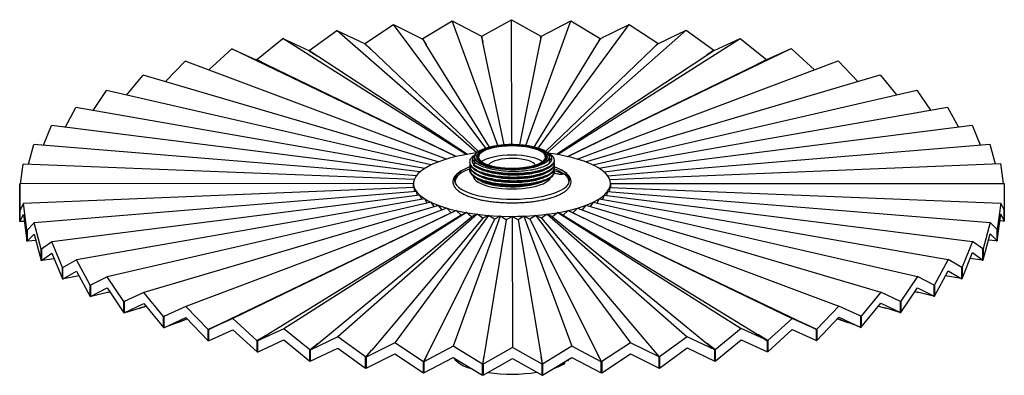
# Paper-space layout '_Dimétrica' of a CAD drawing. Header units: millimetres. Extents: x -250 to 250, y -92 to 89.
import ezdxf

# ---------------------------------------------------------------- set-up
doc = ezdxf.new("R2010")
doc.units = ezdxf.units.MM

psp = doc.layouts.new('_Dimétrica')

# ---------------------------------------------------------------- linework, layer by layer
at = {"color": 7, "linetype": 'Continuous', "lineweight": 25}
for p, q in [((-74.66, 76.92), (-60.1, 86.55)), ((-13.37, 23.65), (-60.1, 86.55)), ((-60.1, 86.55), (-45.54, 79.32)), ((-45.3, 79.34), (-30.41, 88.37)), ((-7.12, 25.02), (-30.41, 88.37)), ((-30.41, 88.37), (-15.52, 80.55)), ((-15.28, 80.56), (-0.28, 88.99)), ((-0.07, 25.48), (-0.28, 88.99)), ((-0.28, 88.99), (14.72, 80.57)), ((6.99, 25.04), (29.86, 88.39)), ((13.27, 23.69), (59.56, 86.59)), ((14.96, 80.56), (29.86, 88.39)), ((29.86, 88.39), (44.75, 79.37)), ((44.99, 79.36), (59.56, 86.59)), ((59.56, 86.59), (74.12, 76.97)), ((-102.93, 73.34), (-88.91, 83.54)), ((-17.87, 21.31), (-88.91, 83.54)), ((-88.91, 83.54), (-74.89, 76.89)), ((-15.47, 80.4), (-15.52, 80.55)), ((-15.47, 80.4), (-14.79, 77.53)), ((-15.28, 80.41), (-15.28, 80.56)), ((-15.28, 79.6), (-15.28, 80.56)), ((-15.27, 80.41), (-15.28, 80.41)), ((-15.28, 80.41), (-15.28, 79.6)), ((-14.78, 77.44), (-15.27, 80.41)), ((-15.27, 79.57), (-15.27, 80.41)), ((14.24, 77.45), (14.91, 80.42)), ((14.72, 80.42), (14.26, 77.55)), ((14.72, 80.42), (14.72, 80.57)), ((14.72, 79.56), (14.72, 80.42)), ((14.91, 80.41), (14.96, 80.56)), ((14.91, 80.42), (14.91, 80.41)), ((14.91, 80.41), (14.91, 80.39)), ((17.81, 21.36), (88.39, 83.61)), ((74.36, 76.95), (88.39, 83.61)), ((88.39, 83.61), (102.42, 73.41)), ((-129.7, 68.65), (-116.43, 79.4)), ((-23.29, 20.41), (-116.43, 79.4)), ((-116.43, 79.4), (-103.16, 73.3)), ((-74.73, 76.75), (-74.89, 76.89)), ((-74.73, 76.75), (-71.82, 74.02)), ((-74.55, 76.77), (-74.66, 76.92)), ((-74.66, 76.68), (-74.66, 76.92)), ((-71.74, 73.94), (-74.55, 76.78)), ((-74.55, 76.78), (-74.55, 76.77)), ((-74.55, 76.58), (-74.55, 76.78)), ((-74.55, 76.77), (-74.55, 76.58)), ((-45.43, 79.18), (-45.54, 79.32)), ((-45.43, 79.18), (-43.62, 76.35)), ((-45.25, 79.19), (-45.3, 79.34)), ((-45.3, 78.97), (-45.3, 79.34)), ((-45.24, 79.19), (-45.25, 79.19)), ((-45.25, 79.19), (-45.25, 78.88)), ((-43.57, 76.27), (-45.24, 79.19)), ((-45.24, 78.87), (-45.24, 79.19)), ((-43.62, 76.35), (-43.57, 76.27)), ((-11.45, 24.21), (-43.57, 76.27)), ((-14.79, 77.53), (-14.78, 77.44)), ((-4.05, 25.34), (-14.78, 77.44)), ((3.91, 25.35), (14.24, 77.45)), ((11.32, 24.24), (43.04, 76.3)), ((23.19, 20.42), (115.93, 79.49)), ((43.04, 76.3), (44.89, 79.21)), ((44.69, 79.22), (43.11, 76.41)), ((44.69, 79.22), (44.75, 79.37)), ((44.69, 78.91), (44.69, 79.22)), ((44.75, 79.37), (44.75, 78.99)), ((44.88, 79.21), (44.99, 79.36)), ((44.89, 79.21), (44.88, 79.21)), ((44.88, 79.21), (44.88, 79.2)), ((71.22, 73.99), (74.2, 76.81)), ((74.02, 76.83), (71.35, 74.12)), ((74.02, 76.83), (74.12, 76.97)), ((74.02, 76.63), (74.02, 76.83)), ((74.12, 76.97), (74.12, 76.74)), ((74.2, 76.81), (74.36, 76.95)), ((74.2, 76.81), (74.2, 76.81)), ((74.2, 76.81), (74.2, 76.81)), ((102.64, 73.38), (115.93, 79.49)), ((115.93, 79.49), (129.22, 68.74)), ((-153.98, 63.46), (-142.25, 74.19)), ((-28.45, 19.36), (-142.25, 74.19)), ((-142.25, 74.19), (-129.91, 68.6)), ((-102.95, 73.17), (-103.16, 73.3)), ((-102.95, 73.17), (-98.97, 70.58)), ((-102.77, 73.2), (-102.93, 73.34)), ((-102.93, 73.16), (-102.93, 73.34)), ((-98.85, 70.5), (-102.77, 73.2)), ((-102.77, 73.2), (-102.77, 73.2)), ((-102.77, 73.05), (-102.77, 73.2)), ((-102.77, 73.2), (-102.77, 73.06)), ((-98.97, 70.58), (-98.85, 70.5)), ((-22.65, 20.52), (-98.85, 70.5)), ((-71.82, 74.02), (-71.74, 73.94)), ((-17.09, 21.92), (-71.74, 73.94)), ((17.01, 21.98), (71.22, 73.99)), ((22.54, 20.53), (98.36, 70.58)), ((28.36, 19.38), (141.78, 74.29)), ((98.36, 70.58), (102.44, 73.25)), ((102.26, 73.27), (98.57, 70.71)), ((102.26, 73.27), (102.42, 73.41)), ((102.26, 73.13), (102.26, 73.27)), ((102.42, 73.41), (102.42, 73.24)), ((102.43, 73.25), (102.64, 73.38)), ((102.44, 73.25), (102.43, 73.25)), ((102.43, 73.25), (102.43, 73.25)), ((129.43, 68.7), (141.78, 74.29)), ((141.78, 74.29), (153.55, 63.56)), ((-175.98, 57.51), (-165.99, 67.97)), ((-33.2, 18.12), (-165.99, 67.97)), ((-129.66, 68.48), (-129.91, 68.6)), ((-129.49, 68.51), (-129.7, 68.65)), ((-129.7, 68.5), (-129.7, 68.65)), ((-129.66, 68.48), (-124.67, 66.07)), ((-124.53, 66), (-129.49, 68.52)), ((-129.49, 68.52), (-129.49, 68.51)), ((-129.49, 68.4), (-129.49, 68.52)), ((-129.49, 68.51), (-129.49, 68.4)), ((-124.67, 66.07), (-124.53, 66)), ((-28.34, 19.39), (-124.53, 66)), ((28.24, 19.41), (124.06, 66.09)), ((33.11, 18.14), (165.57, 68.09)), ((124.06, 66.09), (129.18, 68.58)), ((129.01, 68.61), (124.35, 66.23)), ((129.01, 68.61), (129.22, 68.74)), ((129.01, 68.5), (129.01, 68.61)), ((129.18, 68.58), (129.43, 68.7)), ((129.18, 68.58), (129.18, 68.58)), ((129.18, 68.58), (129.18, 68.58)), ((129.22, 68.74), (129.22, 68.6)), ((165.57, 68.09), (175.59, 57.63)), ((-195.7, 50.58), (-187.31, 60.85)), ((-37.46, 16.69), (-187.31, 60.85)), ((37.39, 16.72), (186.94, 60.99)), ((186.94, 60.99), (195.35, 50.71)), ((-212.78, 42.78), (-205.91, 52.92)), ((-41.18, 15.11), (-205.91, 52.92)), ((41.12, 15.14), (205.59, 53.07)), ((205.59, 53.07), (212.49, 42.93)), ((-226.93, 34.25), (-221.49, 44.3)), ((-44.3, 13.39), (-221.49, 44.3)), ((44.25, 13.42), (221.23, 44.47)), ((221.23, 44.47), (226.7, 34.41)), ((-237.91, 25.11), (-233.85, 35.12)), ((-46.77, 11.55), (-233.85, 35.12)), ((46.73, 11.58), (233.65, 35.29)), ((233.65, 35.29), (237.73, 25.28)), ((-245.5, 15.5), (-242.8, 25.51)), ((-48.56, 9.63), (-242.8, 25.51)), ((48.53, 9.66), (242.67, 25.69)), ((242.67, 25.69), (245.39, 15.68)), ((-249.55, 5.56), (-248.21, 15.61)), ((-49.64, 7.65), (-248.21, 15.61)), ((-18.39, 16.24), (-19.51, 15.39)), ((-19, 19.15), (-19, 15.78)), ((-17.5, 19.15), (-17.5, 17.75)), ((17.5, 17.75), (17.5, 19.15)), ((19, 16.13), (19, 19.15)), ((19.36, 16.49), (19, 16.77)), ((19.29, 16.42), (19, 16.64)), ((49.63, 7.68), (248.14, 15.79)), ((248.14, 15.79), (249.51, 5.75)), ((-250, 5.56), (-250.02, 2.14)), ((-50, 5.64), (-250, 5.56)), ((-249.98, -7.86), (-250, 5.56)), ((-50, 5.66), (-50, 5.64)), ((-50, 3.61), (-50, 5.64)), ((50, 5.68), (250, 5.75)), ((50, 3.65), (50, 5.66)), ((50, 5.65), (50, 3.65)), ((250, 5.75), (250.02, -7.68)), ((-250.02, 2.14), (-250.02, -3.58)), ((-49.63, 3.63), (-248.14, -4.48)), ((-48.53, 1.65), (-242.67, -14.38)), ((-49.35, 1.58), (-49.63, 3.63)), ((-47.97, -0.43), (-48.53, 1.65)), ((48.56, 1.69), (48, -0.39)), ((48.56, 1.69), (242.8, -14.2)), ((49.64, 3.67), (49.37, 1.62)), ((49.64, 3.67), (248.21, -4.29)), ((-250.02, -3.58), (-250, -0.09)), ((-250, -3.58), (-250.02, -3.58)), ((-250, -0.09), (-249.98, -13.58)), ((-248.14, -4.48), (-249.97, -7.95)), ((-246.32, -17.87), (-248.14, -4.48)), ((-46.73, -0.27), (-233.65, -23.98)), ((-44.25, -2.11), (-221.23, -33.15)), ((-41.12, -3.83), (-205.59, -41.76)), ((-45.87, -2.39), (-46.73, -0.27)), ((-43.07, -4.28), (-44.25, -2.11)), ((-39.6, -6.06), (-41.12, -3.83)), ((41.18, -3.8), (39.67, -6.03)), ((41.18, -3.8), (205.91, -41.6)), ((44.3, -2.07), (43.13, -4.24)), ((44.3, -2.07), (221.49, -32.99)), ((46.77, -0.24), (45.91, -2.35)), ((46.77, -0.24), (233.85, -23.81)), ((248.21, -4.29), (246.42, -17.69)), ((250, -7.76), (248.21, -4.29)), ((-249.93, -7.86), (-249.98, -7.86)), ((-249.98, -13.58), (-249.98, -7.86)), ((-249.97, -7.95), (-249.97, -13.66)), ((-37.39, -5.41), (-186.94, -49.67)), ((-33.11, -6.83), (-165.57, -56.78)), ((-30.85, -9.2), (-147.96, -65.59)), ((-28.36, -8.07), (-141.78, -62.98)), ((-23.19, -9.11), (-115.93, -68.17)), ((-17.68, -9.93), (-88.39, -72.29)), ((-35.49, -7.73), (-37.39, -5.41)), ((-30.85, -9.2), (-33.11, -6.83)), ((-28.36, -8.07), (-30.85, -9.2)), ((-25.87, -10.34), (-28.36, -8.07)), ((-23.19, -9.11), (-25.87, -10.34)), ((-20.51, -11.28), (-23.19, -9.11)), ((-17.68, -9.93), (-20.51, -11.28)), ((-14.85, -11.99), (-17.68, -9.93)), ((17.78, -9.92), (14.96, -11.98)), ((17.78, -9.92), (88.91, -72.23)), ((20.61, -11.26), (17.78, -9.92)), ((23.29, -9.09), (20.61, -11.26)), ((23.29, -9.09), (116.43, -68.09)), ((25.96, -10.32), (23.29, -9.09)), ((28.45, -8.05), (25.96, -10.32)), ((28.45, -8.05), (142.25, -62.87)), ((30.94, -9.17), (28.45, -8.05)), ((33.2, -6.81), (30.94, -9.17)), ((30.94, -9.17), (148.39, -65.48)), ((33.2, -6.81), (165.99, -56.66)), ((37.46, -5.38), (35.57, -7.7)), ((37.46, -5.38), (187.31, -49.53)), ((246.42, -23.4), (248.21, -9.95)), ((248.21, -9.95), (250, -13.47)), ((249.96, -7.68), (250.02, -7.68)), ((250, -13.47), (250, -7.76)), ((250.02, -7.68), (250.02, -13.39)), ((-249.97, -13.58), (-249.98, -13.58)), ((-249.97, -13.66), (-248.14, -10.14)), ((-249.52, -13.64), (-249.97, -13.66)), ((-247.68, -13.55), (-249.52, -13.64)), ((-248.14, -10.14), (-246.32, -23.59)), ((-242.67, -14.38), (-246.27, -17.95)), ((-239.06, -27.66), (-242.67, -14.38)), ((-25.87, -10.34), (-124.06, -71.08)), ((-98.36, -75.56), (-20.51, -11.28)), ((-14.85, -11.99), (-71.22, -78.98)), ((-11.91, -10.53), (-59.56, -75.28)), ((-8.97, -12.47), (-43.04, -81.28)), ((-5.97, -10.89), (-29.86, -77.08)), ((-11.91, -10.53), (-14.85, -11.99)), ((-2.97, -12.71), (-14.24, -82.44)), ((-8.97, -12.47), (-11.91, -10.53)), ((-5.97, -10.89), (-8.97, -12.47)), ((-2.97, -12.71), (-5.97, -10.89)), ((0.06, -11.01), (-2.97, -12.71)), ((0.06, -11.01), (0.28, -77.68)), ((3.08, -12.71), (0.06, -11.01)), ((6.08, -10.89), (3.08, -12.71)), ((3.08, -12.71), (14.78, -82.43)), ((6.08, -10.89), (30.41, -77.06)), ((9.08, -12.46), (6.08, -10.89)), ((12.02, -10.52), (9.08, -12.46)), ((9.08, -12.46), (43.57, -81.25)), ((12.02, -10.52), (60.1, -75.23)), ((14.96, -11.98), (12.02, -10.52)), ((14.96, -11.98), (71.74, -78.93)), ((20.61, -11.26), (98.85, -75.49)), ((25.96, -10.32), (124.53, -70.98)), ((242.8, -14.2), (239.23, -27.48)), ((246.38, -17.77), (242.8, -14.2)), ((249.55, -13.45), (247.76, -13.36)), ((249.56, -13.45), (249.55, -13.45)), ((249.56, -13.45), (250, -13.47)), ((250, -13.39), (250.02, -13.39)), ((-246.19, -17.87), (-246.32, -17.87)), ((-246.32, -23.59), (-246.32, -17.87)), ((-246.27, -17.95), (-246.27, -23.67)), ((239.23, -33.19), (242.8, -19.85)), ((242.8, -19.85), (246.38, -23.48)), ((246.29, -17.68), (246.42, -17.69)), ((246.38, -23.48), (246.38, -17.77)), ((246.42, -17.69), (246.42, -23.4)), ((-246.27, -23.58), (-246.32, -23.59)), ((-246.27, -23.67), (-242.67, -20.03)), ((-245.84, -23.63), (-246.27, -23.67)), ((-241.8, -23.25), (-245.84, -23.63)), ((-242.67, -20.03), (-239.06, -33.37)), ((-233.65, -23.98), (-238.99, -27.74)), ((-228.32, -37.08), (-233.65, -23.98)), ((233.85, -23.81), (228.55, -36.91)), ((239.16, -27.56), (233.85, -23.81)), ((245.94, -23.44), (241.94, -23.07)), ((245.94, -23.45), (245.94, -23.44)), ((245.94, -23.45), (246.38, -23.48)), ((246.38, -23.4), (246.42, -23.4)), ((-238.85, -27.64), (-239.06, -27.66)), ((-239.06, -33.37), (-239.06, -27.66)), ((-238.99, -27.74), (-238.99, -33.45)), ((-238.99, -33.45), (-233.65, -29.64)), ((-233.65, -29.64), (-228.32, -42.8)), ((228.55, -42.63), (233.85, -29.46)), ((233.85, -29.46), (239.16, -33.27)), ((239.02, -27.46), (239.23, -27.48)), ((239.16, -33.27), (239.16, -27.56)), ((239.23, -27.48), (239.23, -33.19)), ((-238.99, -33.37), (-239.06, -33.37)), ((-238.57, -33.4), (-238.99, -33.45)), ((-232.47, -32.56), (-238.57, -33.4)), ((-221.23, -33.15), (-228.22, -37.16)), ((-214.25, -46), (-221.23, -33.15)), ((221.49, -32.99), (214.54, -45.84)), ((228.45, -36.98), (221.49, -32.99)), ((238.73, -33.22), (232.68, -32.39)), ((238.74, -33.22), (238.73, -33.22)), ((238.74, -33.22), (239.16, -33.27)), ((239.16, -33.19), (239.23, -33.19)), ((-228.02, -37.04), (-228.32, -37.08)), ((-228.32, -42.8), (-228.32, -37.08)), ((-228.22, -37.16), (-228.22, -42.87)), ((-228.22, -42.87), (-221.23, -38.81)), ((-221.23, -38.81), (-214.25, -51.72)), ((214.54, -51.56), (221.49, -38.64)), ((221.49, -38.64), (228.45, -42.7)), ((228.26, -36.87), (228.55, -36.91)), ((228.45, -42.7), (228.45, -36.98)), ((228.55, -36.91), (228.55, -42.63)), ((-228.22, -42.78), (-228.32, -42.8)), ((-227.82, -42.8), (-228.22, -42.87)), ((-219.87, -41.32), (-227.82, -42.8)), ((-205.59, -41.76), (-214.12, -46.07)), ((-197.05, -54.3), (-205.59, -41.76)), ((205.91, -41.6), (197.4, -54.15)), ((214.41, -45.91), (205.91, -41.6)), ((228.05, -42.63), (220.14, -41.17)), ((228.05, -42.63), (228.45, -42.7)), ((228.05, -42.63), (228.05, -42.63)), ((228.45, -42.61), (228.55, -42.63)), ((-213.85, -45.93), (-214.25, -46)), ((-214.25, -51.72), (-214.25, -46)), ((-214.12, -46.07), (-214.12, -51.79)), ((-214.12, -51.79), (-205.59, -47.42)), ((-213.82, -45.92), (-213.85, -45.93)), ((-213.85, -45.93), (-213.85, -45.93)), ((-213.85, -45.93), (-213.85, -45.94)), ((-205.38, -49.69), (-213.75, -51.7)), ((-205.59, -47.42), (-197.05, -60.01)), ((-204.23, -49.41), (-205.47, -49.72)), ((-205.47, -49.72), (-204.22, -49.43)), ((-186.94, -49.67), (-196.9, -54.36)), ((-176.98, -61.84), (-186.94, -49.67)), ((187.31, -49.53), (177.38, -61.71)), ((197.25, -54.21), (187.31, -49.53)), ((197.4, -59.86), (205.91, -47.26)), ((204.54, -49.29), (206.34, -49.7)), ((204.55, -49.27), (205.99, -49.62)), ((205.91, -47.26), (214.41, -51.63)), ((214.04, -51.54), (205.99, -49.62)), ((214.14, -45.77), (214.54, -45.84)), ((214.14, -45.77), (214.14, -45.77)), ((214.14, -45.78), (214.14, -45.77)), ((214.41, -51.63), (214.41, -45.91)), ((214.54, -45.84), (214.54, -51.56)), ((-214.12, -51.7), (-214.25, -51.72)), ((-213.75, -51.7), (-214.12, -51.79)), ((-196.68, -54.21), (-197.05, -54.3)), ((-197.05, -60.01), (-197.05, -54.3)), ((-196.9, -54.36), (-196.9, -60.08)), ((-196.39, -54.12), (-196.68, -54.21)), ((-196.68, -54.21), (-196.68, -54.21)), ((-196.68, -54.21), (-196.68, -54.26)), ((197.03, -54.06), (196.78, -53.99)), ((197.03, -54.06), (197.4, -54.15)), ((197.03, -54.11), (197.03, -54.06)), ((197.25, -59.93), (197.25, -54.21)), ((197.4, -54.15), (197.4, -59.86)), ((214.04, -51.54), (214.41, -51.63)), ((214.04, -51.54), (214.04, -51.54)), ((214.41, -51.54), (214.54, -51.56)), ((-196.9, -59.98), (-197.05, -60.01)), ((-196.9, -60.08), (-186.94, -55.33)), ((-196.56, -59.98), (-196.9, -60.08)), ((-188.9, -57.65), (-196.56, -59.98)), ((-185.82, -56.7), (-188.96, -57.67)), ((-188.96, -57.67), (-185.79, -56.74)), ((-186.94, -55.33), (-176.98, -67.55)), ((-165.57, -56.78), (-176.81, -61.9)), ((-154.33, -68.52), (-165.57, -56.78)), ((165.99, -56.66), (154.77, -68.4)), ((177.21, -61.76), (165.99, -56.66)), ((177.38, -67.42), (187.31, -55.19)), ((186.15, -56.62), (189.81, -57.68)), ((186.19, -56.58), (189.52, -57.59)), ((187.31, -55.19), (197.25, -59.93)), ((196.91, -59.83), (189.52, -57.59)), ((196.91, -59.83), (197.25, -59.93)), ((196.91, -59.83), (196.91, -59.83)), ((197.25, -59.83), (197.4, -59.86)), ((-176.65, -61.74), (-176.98, -61.84)), ((-176.98, -67.55), (-176.98, -61.84)), ((-176.81, -61.9), (-176.81, -67.61)), ((-176.81, -67.61), (-165.57, -62.44)), ((-175.64, -61.36), (-176.65, -61.73)), ((-176.65, -61.73), (-176.65, -61.74)), ((-176.65, -61.74), (-176.65, -61.82)), ((-169.67, -64.89), (-176.51, -67.5)), ((-164.96, -63.08), (-169.7, -64.9)), ((-169.7, -64.9), (-164.9, -63.14)), ((-165.57, -62.44), (-154.33, -74.23)), ((-141.78, -62.98), (-154.14, -68.57)), ((-129.43, -74.24), (-141.78, -62.98)), ((142.25, -62.87), (129.91, -74.14)), ((154.58, -68.45), (142.25, -62.87)), ((154.77, -74.12), (165.99, -62.31)), ((165.31, -63.03), (170.51, -64.94)), ((165.37, -62.97), (170.28, -64.85)), ((165.99, -62.31), (177.21, -67.48)), ((176.9, -67.36), (170.28, -64.85)), ((177.04, -61.61), (176.14, -61.28)), ((177.04, -61.61), (177.38, -61.71)), ((177.04, -61.69), (177.04, -61.61)), ((177.21, -67.48), (177.21, -61.76)), ((177.38, -61.71), (177.38, -67.42)), ((-176.81, -67.5), (-176.98, -67.55)), ((-176.51, -67.5), (-176.81, -67.61)), ((-154.03, -68.41), (-154.33, -68.52)), ((-154.33, -74.23), (-154.33, -68.52)), ((-153.88, -68.45), (-154.14, -68.57)), ((-154.14, -68.57), (-154.14, -74.28)), ((-154.14, -74.28), (-141.78, -68.64)), ((-147.96, -65.59), (-154.04, -68.4)), ((-154.04, -68.4), (-154.03, -68.41)), ((-154.03, -68.41), (-154.03, -68.52)), ((-153.88, -68.45), (-148.14, -65.68)), ((-148.14, -65.68), (-147.96, -65.59)), ((-141.78, -68.64), (-129.43, -79.96)), ((-115.93, -68.17), (-129.22, -74.28)), ((-102.64, -78.92), (-115.93, -68.17)), ((116.43, -68.09), (103.16, -78.84)), ((129.7, -74.19), (116.43, -68.09)), ((129.91, -79.86), (142.25, -68.53)), ((142.25, -68.53), (154.58, -74.17)), ((148.39, -65.48), (154.32, -68.33)), ((154.48, -68.29), (148.73, -65.65)), ((154.32, -68.33), (154.33, -68.33)), ((154.33, -68.33), (154.58, -68.45)), ((154.48, -68.29), (154.77, -68.4)), ((154.48, -68.4), (154.48, -68.29)), ((154.58, -74.17), (154.58, -68.45)), ((154.77, -68.4), (154.77, -74.12)), ((176.91, -67.37), (176.9, -67.36)), ((176.91, -67.37), (177.21, -67.48)), ((177.21, -67.37), (177.38, -67.42)), ((-154.14, -74.16), (-154.33, -74.23)), ((-129.18, -74.12), (-129.43, -74.24)), ((-129.43, -79.96), (-129.43, -74.24)), ((-129.22, -80), (-115.93, -73.83)), ((-129.01, -74.15), (-129.22, -74.28)), ((-129.22, -74.28), (-129.22, -80)), ((-124.06, -71.08), (-129.18, -74.11)), ((-129.18, -74.11), (-129.18, -74.12)), ((-129.18, -74.12), (-129.18, -74.25)), ((-129.01, -74.15), (-124.22, -71.17)), ((-124.22, -71.17), (-124.06, -71.08)), ((-115.93, -73.83), (-102.64, -84.64)), ((-88.39, -72.29), (-102.42, -78.95)), ((-74.36, -82.49), (-88.39, -72.29)), ((88.91, -72.23), (74.89, -82.43)), ((102.93, -78.88), (88.91, -72.23)), ((103.16, -84.56), (116.43, -73.74)), ((116.43, -73.74), (129.7, -79.9)), ((124.53, -70.98), (129.49, -74.05)), ((129.66, -74.02), (124.79, -71.15)), ((129.49, -74.05), (129.49, -74.05)), ((129.49, -74.05), (129.7, -74.19)), ((129.66, -74.02), (129.91, -74.14)), ((129.66, -74.16), (129.66, -74.02)), ((129.7, -79.9), (129.7, -74.19)), ((129.91, -74.14), (129.91, -79.86)), ((154.58, -74.05), (154.77, -74.12)), ((-129.22, -79.86), (-129.43, -79.96)), ((-102.43, -78.79), (-102.64, -78.92)), ((-102.64, -84.64), (-102.64, -78.92)), ((-98.36, -75.56), (-102.44, -78.78)), ((-102.44, -78.78), (-102.43, -78.79)), ((-102.43, -78.79), (-102.43, -84.5)), ((-102.42, -84.67), (-88.39, -77.95)), ((-102.26, -78.81), (-102.42, -78.95)), ((-102.42, -78.95), (-102.42, -84.67)), ((-102.26, -78.81), (-98.48, -75.66)), ((-98.36, -75.56), (-98.48, -75.66)), ((-88.39, -77.95), (-74.36, -88.2)), ((-71.22, -78.98), (-74.2, -82.34)), ((-59.56, -75.28), (-74.12, -82.51)), ((-74.02, -82.37), (-71.31, -79.08)), ((-71.31, -79.08), (-71.22, -78.98)), ((-44.99, -84.9), (-59.56, -75.28)), ((-29.86, -77.08), (-44.75, -84.91)), ((-14.96, -86.1), (-29.86, -77.08)), ((0.28, -77.68), (-14.72, -86.11)), ((15.28, -86.1), (0.28, -77.68)), ((30.41, -77.06), (15.52, -86.09)), ((45.3, -84.88), (30.41, -77.06)), ((60.1, -75.23), (45.54, -84.86)), ((74.66, -82.46), (60.1, -75.23)), ((71.74, -78.93), (74.55, -82.31)), ((74.73, -82.29), (71.86, -79.07)), ((74.89, -88.15), (88.91, -77.88)), ((88.91, -77.88), (102.93, -84.59)), ((98.85, -75.49), (102.77, -78.73)), ((102.95, -78.71), (99.04, -75.65)), ((102.77, -78.73), (102.77, -78.74)), ((102.77, -78.74), (102.93, -78.88)), ((102.93, -84.59), (102.93, -78.88)), ((102.95, -78.71), (103.16, -78.84)), ((102.95, -84.43), (102.95, -78.71)), ((103.16, -78.84), (103.16, -84.56)), ((129.7, -79.76), (129.91, -79.86)), ((-102.43, -84.5), (-102.64, -84.64)), ((-102.43, -84.49), (-102.42, -84.48)), ((-74.2, -82.35), (-74.36, -82.49)), ((-74.36, -88.2), (-74.36, -82.49)), ((-74.2, -82.34), (-74.2, -82.35)), ((-74.2, -82.35), (-74.2, -88.06)), ((-74.12, -88.23), (-59.56, -80.93)), ((-74.02, -82.37), (-74.12, -82.51)), ((-74.12, -82.51), (-74.12, -88.23)), ((-59.56, -80.93), (-44.99, -90.61)), ((-44.88, -84.75), (-44.99, -84.9)), ((-44.99, -90.61), (-44.99, -84.9)), ((-43.04, -81.28), (-44.89, -84.75)), ((-44.89, -84.75), (-44.88, -84.75)), ((-44.88, -84.75), (-44.88, -90.46)), ((-44.75, -90.63), (-29.86, -82.74)), ((-44.69, -84.76), (-44.75, -84.91)), ((-44.75, -84.91), (-44.75, -90.63)), ((-44.69, -84.76), (-43.1, -81.39)), ((-43.1, -81.39), (-43.04, -81.28)), ((-29.86, -82.74), (-14.96, -91.82)), ((-14.24, -82.44), (-14.91, -85.95)), ((-14.72, -85.96), (-14.26, -82.55)), ((-14.72, -91.82), (0.28, -83.33)), ((-14.26, -82.55), (-14.24, -82.44)), ((0.28, -83.33), (15.28, -91.81)), ((14.78, -82.43), (15.27, -85.94)), ((15.47, -85.94), (14.79, -82.54)), ((15.52, -91.81), (30.41, -82.71)), ((26.84, -85.68), (26.84, -84.9)), ((28.38, -84.45), (27.75, -84.34)), ((28.38, -84.45), (29.26, -83.42)), ((28.38, -83.95), (28.38, -84.45)), ((30.41, -82.71), (45.3, -90.59)), ((43.57, -81.25), (45.24, -84.72)), ((45.43, -84.72), (43.64, -81.38)), ((45.24, -84.72), (45.25, -84.73)), ((45.25, -84.73), (45.3, -84.88)), ((45.3, -90.59), (45.3, -84.88)), ((45.43, -84.72), (45.54, -84.86)), ((45.43, -90.43), (45.43, -84.72)), ((45.54, -90.58), (60.1, -80.89)), ((45.54, -84.86), (45.54, -90.58)), ((60.1, -80.89), (74.66, -88.17)), ((74.55, -82.31), (74.55, -82.31)), ((74.55, -82.31), (74.66, -82.46)), ((74.66, -88.17), (74.66, -82.46)), ((74.73, -82.29), (74.89, -82.43)), ((74.73, -88.01), (74.73, -82.29)), ((74.89, -82.43), (74.89, -88.15)), ((102.93, -84.42), (102.95, -84.43)), ((102.95, -84.43), (103.16, -84.56)), ((-74.2, -88.06), (-74.36, -88.2)), ((-74.2, -88.05), (-74.12, -87.97)), ((-14.91, -85.96), (-14.96, -86.1)), ((-14.96, -91.82), (-14.96, -86.1)), ((-14.91, -85.95), (-14.91, -85.96)), ((-14.91, -85.96), (-14.91, -91.67)), ((-14.72, -85.96), (-14.72, -86.11)), ((-14.72, -91.67), (-14.72, -85.96)), ((-14.72, -86.11), (-14.72, -91.82)), ((15.27, -85.94), (15.28, -85.95)), ((15.28, -85.95), (15.28, -86.1)), ((15.28, -91.81), (15.28, -86.1)), ((15.47, -85.94), (15.52, -86.09)), ((15.47, -91.66), (15.47, -85.94)), ((15.52, -86.09), (15.52, -91.81)), ((74.66, -87.93), (74.73, -88.01)), ((74.73, -88.01), (74.89, -88.15)), ((-44.88, -90.46), (-44.99, -90.61)), ((-44.88, -90.45), (-44.75, -90.2)), ((-14.91, -91.67), (-14.96, -91.82)), ((-14.91, -91.63), (-14.72, -90.65)), ((-14.72, -91.67), (-14.72, -91.82)), ((15.28, -90.71), (15.47, -91.66)), ((15.47, -91.66), (15.52, -91.81)), ((45.3, -90.19), (45.43, -90.43)), ((45.43, -90.43), (45.54, -90.58))]:
    psp.add_line(p, q, dxfattribs=at)
at = {"color": 7, "linetype": 'Continuous', "lineweight": 25, "flags": 128}
for points in [[(17.24, 21.82), (15.99, 22.57), (14.44, 23.27), (12.63, 23.88), (10.58, 24.41), (8.33, 24.84), (5.92, 25.17), (3.41, 25.38), (0.83, 25.48), (-1.76, 25.46), (-4.32, 25.32), (-6.8, 25.07), (-9.15, 24.7), (-11.33, 24.24), (-13.3, 23.67), (-15.03, 23.03), (-16.47, 22.31), (-17.61, 21.53), (-18.41, 20.71), (-18.88, 19.86), (-18.99, 19), (-18.75, 18.14), (-18.17, 17.29), (-17.24, 16.49), (-15.99, 15.73), (-14.44, 15.04), (-12.63, 14.42), (-10.58, 13.89), (-8.33, 13.46), (-5.92, 13.13), (-3.41, 12.92), (-0.83, 12.82), (1.76, 12.85), (4.32, 12.98), (6.8, 13.24), (9.15, 13.6), (11.33, 14.07), (13.3, 14.63), (15.03, 15.28), (16.47, 15.99), (17.61, 16.77), (18.41, 17.59), (18.88, 18.44), (18.99, 19.31), (18.75, 20.17), (18.17, 21.01), (17.24, 21.82)], [(16.33, 21.68), (15.12, 22.41), (13.61, 23.08), (11.84, 23.67), (9.84, 24.18), (7.64, 24.58), (5.3, 24.89), (2.85, 25.08), (0.35, 25.15), (-2.15, 25.11), (-4.62, 24.95), (-7, 24.68), (-9.24, 24.3), (-11.3, 23.82), (-13.14, 23.25), (-14.72, 22.6), (-16.02, 21.89), (-17.01, 21.12), (-17.66, 20.31), (-17.97, 19.48), (-17.93, 18.64), (-17.55, 17.81), (-16.82, 17.01), (-15.76, 16.25), (-14.4, 15.55), (-12.76, 14.92), (-10.86, 14.37), (-8.76, 13.91), (-6.49, 13.55), (-4.09, 13.31), (-1.61, 13.18), (0.9, 13.16), (3.4, 13.26), (5.82, 13.47), (8.14, 13.8), (10.29, 14.23), (12.25, 14.75), (13.96, 15.37), (15.41, 16.05), (16.55, 16.8), (17.38, 17.59), (17.86, 18.41), (18, 19.24), (17.78, 20.08), (17.22, 20.89), (16.33, 21.68)], [(-17.97, 21.21), (-21.05, 20.77), (-24.77, 20.13), (-28.32, 19.39), (-31.67, 18.56), (-34.79, 17.63), (-37.68, 16.61), (-40.29, 15.52), (-42.63, 14.37), (-44.67, 13.15), (-46.39, 11.87), (-47.79, 10.56), (-48.85, 9.21), (-49.57, 7.83), (-49.94, 6.44), (-49.97, 5.05), (-49.64, 3.66), (-48.96, 2.28), (-47.94, 0.92), (-46.59, -0.4), (-44.9, -1.67), (-42.91, -2.9), (-40.61, -4.07), (-38.02, -5.17), (-35.17, -6.19), (-32.08, -7.13), (-28.75, -7.98), (-25.23, -8.73), (-21.53, -9.39), (-17.68, -9.93)], [(-17.68, -9.93), (-13.7, -10.37), (-9.63, -10.7), (-5.49, -10.91), (-1.31, -11), (2.87, -10.98), (7.04, -10.84), (11.16, -10.59), (15.2, -10.22), (19.13, -9.74), (22.93, -9.15), (26.57, -8.46), (30.02, -7.67), (33.26, -6.79), (36.27, -5.82), (39.02, -4.76), (41.5, -3.64), (43.69, -2.45), (45.57, -1.2), (47.13, 0.09), (48.36, 1.43), (49.25, 2.79), (49.8, 4.17), (50, 5.57), (49.85, 6.96), (49.34, 8.35), (48.49, 9.72), (47.31, 11.05), (45.78, 12.35), (43.94, 13.61), (41.79, 14.81), (39.35, 15.94), (36.63, 17), (33.65, 17.98), (30.44, 18.88), (27.02, 19.68), (23.4, 20.39), (19.62, 20.99), (17.97, 21.21)], [(16.12, 16.89), (14.99, 16.14), (13.56, 15.46), (11.84, 14.86), (9.89, 14.34), (7.73, 13.92), (5.42, 13.61), (3, 13.4), (0.51, 13.32), (-1.98, 13.36), (-4.44, 13.51), (-6.8, 13.78), (-9.03, 14.15), (-11.07, 14.63), (-12.88, 15.2), (-14.44, 15.86), (-15.7, 16.57), (-16.64, 17.34), (-17.24, 18.15), (-17.49, 18.98), (-17.39, 19.81), (-16.93, 20.63), (-16.12, 21.42), (-14.99, 22.16), (-13.56, 22.84), (-11.84, 23.45), (-9.89, 23.96), (-7.73, 24.38), (-5.42, 24.7), (-3, 24.9), (-0.51, 24.98), (1.98, 24.95), (4.44, 24.79), (6.8, 24.53), (9.03, 24.15), (11.07, 23.67), (12.88, 23.1), (14.44, 22.45), (15.7, 21.73), (16.64, 20.96), (17.24, 20.15), (17.49, 19.32), (17.39, 18.49), (16.93, 17.67), (16.12, 16.89)], [(-15.66, 21.35), (-16.46, 20.57), (-16.9, 19.76), (-16.99, 18.93), (-16.71, 18.11), (-16.07, 17.31), (-15.1, 16.55), (-13.8, 15.84), (-12.21, 15.21), (-10.35, 14.66), (-8.28, 14.2), (-6.03, 13.85), (-3.65, 13.62), (-1.19, 13.5), (1.29, 13.5), (3.74, 13.62), (6.12, 13.86), (8.36, 14.22), (10.43, 14.68), (12.27, 15.23), (13.85, 15.87), (15.14, 16.57), (16.1, 17.34), (16.73, 18.14), (16.99, 18.96), (16.89, 19.79), (16.44, 20.6), (15.63, 21.38), (14.49, 22.12), (13.04, 22.79), (11.31, 23.38), (9.34, 23.89), (7.17, 24.29), (4.85, 24.58), (2.43, 24.76), (-0.05, 24.82), (-2.52, 24.76), (-4.94, 24.57), (-7.26, 24.28), (-9.42, 23.87), (-11.38, 23.36), (-13.1, 22.76), (-14.54, 22.09), (-15.66, 21.35)], [(15.46, 16.79), (14.49, 17.4), (13.04, 18.07), (11.31, 18.67), (9.34, 19.17), (7.17, 19.58), (4.85, 19.87), (2.43, 20.05), (-0.05, 20.1), (-2.52, 20.04), (-4.94, 19.86), (-7.26, 19.56), (-9.42, 19.15), (-11.38, 18.65), (-13.1, 18.05), (-14.54, 17.38), (-15.46, 16.79)], [(-11.06, 15.99), (-11.7, 15.33), (-11.84, 15.09)], [(11.84, 15.09), (11.47, 15.62), (10.68, 16.26), (9.57, 16.85), (8.16, 17.37), (6.51, 17.8), (4.66, 18.12), (2.67, 18.34), (0.6, 18.43), (-1.49, 18.41), (-3.54, 18.26), (-5.47, 18), (-7.24, 17.63), (-8.8, 17.16), (-10.08, 16.61), (-11.06, 15.99)], [(-21.13, 14.21), (-21.93, 13.92), (-23.93, 13.07), (-25.64, 12.16), (-27.03, 11.19), (-28.1, 10.18), (-28.83, 9.13), (-29.2, 8.06), (-29.22, 6.99), (-28.89, 5.92), (-28.21, 4.87), (-27.18, 3.85), (-25.83, 2.88), (-24.16, 1.96), (-22.19, 1.11), (-19.96, 0.33), (-17.49, -0.36), (-14.8, -0.95), (-11.93, -1.44), (-8.92, -1.83), (-5.8, -2.1), (-2.61, -2.25), (0.61, -2.29), (3.82, -2.21), (6.99, -2.01), (10.07, -1.7), (13.03, -1.27), (15.84, -0.74), (18.45, -0.11), (20.83, 0.61), (22.97, 1.42), (24.82, 2.3), (26.38, 3.24), (27.61, 4.23), (28.51, 5.26), (29.06, 6.32), (29.26, 7.4), (29.1, 8.47), (28.59, 9.53), (27.74, 10.57), (26.54, 11.56), (26.54, 11.56)], [(-21.16, 13.16), (-21.74, 12.95), (-23.72, 12.11), (-25.41, 11.21), (-26.79, 10.25), (-27.85, 9.24), (-28.57, 8.21), (-28.94, 7.15), (-28.97, 6.09)], [(-29.56, -82.92), (-29.55, -82.94), (-28.81, -84), (-27.73, -85.02), (-26.32, -86.01), (-24.6, -86.93), (-22.59, -87.79), (-20.31, -88.57), (-20.27, -88.58)]]:
    psp.add_lwpolyline(points, dxfattribs=at)
at = {"color": 8, "linetype": 'Continuous', "lineweight": 25, "flags": 128}
for points in [[(-19.68, 9.35), (-19.58, 8.85), (-19.15, 7.99), (-18.37, 7.15), (-17.26, 6.36), (-15.85, 5.62), (-14.15, 4.95), (-12.2, 4.36), (-10.04, 3.86), (-7.69, 3.47), (-5.21, 3.18), (-2.63, 3.01), (-0.01, 2.95), (2.62, 3.01), (5.19, 3.18), (7.68, 3.47), (10.02, 3.86), (12.19, 4.36), (14.14, 4.95), (15.84, 5.61), (17.26, 6.35), (18.36, 7.15), (19.14, 7.98), (19.47, 8.55)], [(-18.1, 8.47), (-17.24, 7.74), (-15.99, 6.98), (-14.44, 6.29), (-12.63, 5.67), (-10.58, 5.14), (-8.33, 4.71), (-5.92, 4.38), (-3.41, 4.17), (-0.83, 4.07), (1.76, 4.09), (4.32, 4.23), (6.8, 4.49), (9.15, 4.85), (11.33, 5.32), (13.3, 5.88), (15.03, 6.53), (15.26, 6.63)]]:
    psp.add_lwpolyline(points, dxfattribs=at)
at = {"color": 7, "linetype": 'Continuous', "lineweight": 25}
for centre, radius, start, end in [((-19.39, 15.19), 0.238, 120.9408, 238.316), ((14.66, -5.96), 21.18, 55.8636, 71.3319), ((14.64, -6.56), 20.77, 55.8234, 70.8496), ((23.97, 6.2), 5, 358.7229, 62.0534), ((14.17, -65.65), 23.7, 287.7733, 302.3022), ((-0.01, -5.41), 85.81, 261.8822, 278.437)]:
    psp.add_arc(centre, radius, start, end, dxfattribs=at)
for points, knots in [([(-18.5, 20.4), (-19.12, 20.01), (-20.53, 19.13), (-21.51, 17.57), (-21.61, 15.84), (-20.62, 14.5), (-19.86, 13.7), (-19.48, 13.49), (-19.46, 13.48)], [0, 0, 0, 0, 0.183414, 0.41864, 0.656427, 0.894572, 0.995379, 1, 1, 1, 1]), ([(-18.64, 20.03), (-18.78, 19.93), (-19.63, 19.36), (-20.22, 18.18), (-20.42, 16.71), (-19.71, 15.81), (-19.42, 15.43)], [0, 0, 0, 0, 0.0668761, 0.4078122, 0.7524608, 1, 1, 1, 1]), ([(-18.39, 16.24), (-17.64, 15.76), (-16.15, 14.81), (-12.82, 13.64), (-8.88, 12.73), (-4.46, 12.15), (0.19, 11.92), (4.83, 12.05), (9.22, 12.51), (13.12, 13.3), (16.34, 14.37), (18.71, 15.64), (20.09, 17.06), (20.45, 18.55), (19.64, 20), (18.64, 20.98), (17.71, 21.4), (17.67, 21.41)], [0, 0, 0, 0, 0.070997, 0.142691, 0.213379, 0.284733, 0.356302, 0.426894, 0.498483, 0.569803, 0.640514, 0.712214, 0.783167, 0.85421, 0.925896, 0.996562, 1, 1, 1, 1]), ([(20.92, 16.1), (21, 16.17), (21.58, 16.74), (21.63, 17.89), (20.89, 19.44), (19.49, 20.66), (18.08, 21.25), (17.65, 21.43)], [0, 0, 0, 0, 0.040009, 0.319015, 0.600547, 0.878074, 1, 1, 1, 1]), ([(-21.36, 15.4), (-21.43, 14.92), (-21.61, 13.87), (-20.61, 12.61), (-19.86, 11.82), (-19.48, 11.6), (-19.46, 11.59)], [0, 0, 0, 0, 0.365829, 0.8054, 0.991471, 1, 1, 1, 1]), ([(-21.38, 15.84), (-21.39, 15.71), (-21.45, 15.01), (-20.68, 14.07), (-19.18, 12.8), (-18.06, 12.03), (-16.86, 11.6), (-16.81, 11.58)], [0, 0, 0, 0, 0.085142, 0.45707, 0.614507, 0.983695, 1, 1, 1, 1]), ([(-19, 18.02), (-19.01, 18.02), (-19.7, 17.54), (-19.9, 17), (-20.09, 16.48)], [0, 0, 0, 0, 0.018125, 1, 1, 1, 1]), ([(-19, 17.89), (-19.02, 17.88), (-19.68, 17.42), (-19.87, 16.91), (-20.05, 16.41)], [0, 0, 0, 0, 0.023629, 1, 1, 1, 1]), ([(-19, 16.14), (-19.01, 16.13), (-19.36, 15.89), (-19.46, 15.62), (-19.56, 15.36)], [0, 0, 0, 0, 0.036133, 1, 1, 1, 1]), ([(-19, 16.01), (-19.02, 16), (-19.27, 15.82), (-19.35, 15.62), (-19.42, 15.43)], [0, 0, 0, 0, 0.0611599, 1, 1, 1, 1]), ([(17.17, 13.06), (18.08, 13.5), (19.9, 14.37), (21.23, 15.89), (21.74, 17), (21.45, 17.55), (21.43, 17.6)], [0, 0, 0, 0, 0.326343, 0.649283, 0.972635, 1, 1, 1, 1]), ([(17.17, 11.17), (18.08, 11.61), (19.9, 12.49), (21.23, 14.01), (21.74, 15.11), (21.45, 15.67), (21.43, 15.71)], [0, 0, 0, 0, 0.3263434, 0.6492834, 0.9726351, 1, 1, 1, 1]), ([(19.98, 17.33), (19.9, 17.64), (19.79, 18.1), (19.2, 18.52), (19, 18.66)], [0, 0, 0, 0, 0.669111, 1, 1, 1, 1]), ([(19.96, 17.25), (19.88, 17.54), (19.77, 17.99), (19.19, 18.39), (19, 18.53)], [0, 0, 0, 0, 0.664522, 1, 1, 1, 1]), ([(20.92, 14.21), (21, 14.29), (21.57, 14.85), (21.72, 15.64), (21.35, 16.31), (21.26, 16.46)], [0, 0, 0, 0, 0.099093, 0.79013, 1, 1, 1, 1]), ([(-25.82, 12.1), (-26.11, 11.93), (-26.94, 11.45), (-28.01, 10.56), (-28.99, 9.49), (-29.64, 8.4), (-29.99, 7.27), (-30.03, 6.11), (-29.75, 4.96), (-29.17, 3.87), (-28.3, 2.82), (-27.13, 1.8), (-25.66, 0.84), (-23.9, -0.06), (-21.89, -0.89), (-19.66, -1.62), (-17.23, -2.28), (-14.63, -2.84), (-11.87, -3.3), (-9, -3.66), (-6.03, -3.93), (-3, -4.08), (0.06, -4.13), (3.13, -4.08), (6.15, -3.92), (9.12, -3.65), (11.99, -3.28), (14.73, -2.82), (17.32, -2.25), (19.73, -1.6), (21.95, -0.87), (23.94, -0.05), (25.68, 0.85), (27.17, 1.83), (28.38, 2.89), (29.25, 3.98), (29.81, 5.13), (30.05, 6.3), (29.95, 7.49), (29.54, 8.61), (28.84, 9.69), (27.95, 10.63), (27.21, 11.19), (26.89, 11.43)], [0, 0, 0, 0, 0.01396, 0.039963, 0.066, 0.088959, 0.110893, 0.134149, 0.156873, 0.179807, 0.203765, 0.228873, 0.254639, 0.280526, 0.306298, 0.331939, 0.357473, 0.382925, 0.408318, 0.433669, 0.458991, 0.484294, 0.509587, 0.534877, 0.560169, 0.585471, 0.61079, 0.636135, 0.661518, 0.686953, 0.71246, 0.738065, 0.7638, 0.789695, 0.815741, 0.841691, 0.864235, 0.888206, 0.911131, 0.933837, 0.957138, 0.981618, 1, 1, 1, 1]), ([(-21.31, 13.44), (-21.32, 13.43), (-21.73, 12.85), (-21.49, 11.67), (-20.71, 10.3), (-19.17, 9.03), (-18.06, 8.26), (-16.86, 7.83), (-16.81, 7.81)], [0, 0, 0, 0, 0.009086, 0.29519, 0.581725, 0.703015, 0.987439, 1, 1, 1, 1]), ([(-21.36, 13.51), (-21.43, 13.03), (-21.61, 11.98), (-20.61, 10.72), (-19.86, 9.93), (-19.48, 9.71), (-19.46, 9.71)], [0, 0, 0, 0, 0.365829, 0.8054, 0.991471, 1, 1, 1, 1]), ([(-21.38, 13.96), (-21.39, 13.83), (-21.45, 13.12), (-20.68, 12.19), (-19.18, 10.91), (-18.06, 10.14), (-16.86, 9.71), (-16.81, 9.7)], [0, 0, 0, 0, 0.0851416, 0.4570697, 0.6145074, 0.9836951, 1, 1, 1, 1]), ([(-19.52, 14.98), (-18.81, 14.46), (-18.06, 13.91), (-16.86, 13.49), (-16.81, 13.47)], [0, 0, 0, 0, 0.9577037, 1, 1, 1, 1]), ([(-16.92, 9.74), (-16.62, 9.55), (-15.54, 8.9), (-12.79, 7.98), (-8.88, 7.08), (-4.45, 6.5), (0.19, 6.26), (4.83, 6.39), (9.21, 6.86), (13.14, 7.64), (16.27, 8.72), (18.11, 9.55), (18.58, 10.05), (18.6, 10.06)], [0, 0, 0, 0, 0.041356, 0.148098, 0.253341, 0.359577, 0.466133, 0.571233, 0.677819, 0.784005, 0.889283, 0.996035, 1, 1, 1, 1]), ([(-16.91, 13.5), (-16.61, 13.32), (-15.54, 12.67), (-12.79, 11.76), (-8.88, 10.85), (-4.45, 10.27), (0.19, 10.03), (4.83, 10.16), (9.23, 10.63), (13.07, 11.43), (15.57, 12.16), (16.47, 12.66), (16.6, 12.73)], [0, 0, 0, 0, 0.045103, 0.162727, 0.278699, 0.395765, 0.513184, 0.629, 0.746452, 0.863462, 0.979474, 1, 1, 1, 1]), ([(-16.9, 11.61), (-16.61, 11.43), (-15.53, 10.78), (-12.79, 9.87), (-8.88, 8.96), (-4.45, 8.38), (0.19, 8.15), (4.83, 8.28), (9.23, 8.74), (13.07, 9.54), (15.58, 10.28), (16.47, 10.77), (16.6, 10.85)], [0, 0, 0, 0, 0.044739, 0.162384, 0.278377, 0.395463, 0.512903, 0.628739, 0.746212, 0.863244, 0.979276, 1, 1, 1, 1]), ([(-16.83, 13.46), (-16.66, 13.39), (-16.33, 13.25), (-16, 13.11), (-15.84, 13.04)], [0, 0, 0, 0, 0.500006, 1, 1, 1, 1]), ([(-16.83, 11.58), (-16.66, 11.5), (-16.33, 11.36), (-16, 11.22), (-15.84, 11.15)], [0, 0, 0, 0, 0.500006, 1, 1, 1, 1]), ([(-15.83, 13.04), (-14.84, 12.65), (-12.82, 11.86), (-8.89, 10.99), (-4.49, 10.4), (0.17, 10.16), (4.8, 10.29), (9.21, 10.75), (13.04, 11.55), (15.44, 12.24), (16.26, 12.68), (16.3, 12.7)], [0, 0, 0, 0, 0.119497, 0.24357, 0.368813, 0.494434, 0.618339, 0.743995, 0.869179, 0.993295, 1, 1, 1, 1]), ([(-15.83, 11.16), (-14.84, 10.77), (-12.82, 9.97), (-8.89, 9.1), (-4.49, 8.51), (0.17, 8.28), (4.8, 8.4), (9.21, 8.87), (13.04, 9.67), (15.44, 10.35), (16.26, 10.79), (16.3, 10.81)], [0, 0, 0, 0, 0.119497, 0.24357, 0.368813, 0.494434, 0.618339, 0.743995, 0.869179, 0.993295, 1, 1, 1, 1]), ([(16.33, 12.7), (16.49, 12.77), (16.81, 12.91), (17.14, 13.05), (17.3, 13.12)], [0, 0, 0, 0, 0.4999916, 1, 1, 1, 1]), ([(16.33, 10.81), (16.49, 10.88), (16.81, 11.02), (17.14, 11.16), (17.3, 11.23)], [0, 0, 0, 0, 0.499992, 1, 1, 1, 1]), ([(17.17, 9.29), (18.08, 9.73), (19.89, 10.6), (21.26, 12.12), (21.73, 13.38), (21.31, 14.1), (21.2, 14.3)], [0, 0, 0, 0, 0.297108, 0.591118, 0.885502, 1, 1, 1, 1]), ([(17.17, 7.4), (18.08, 7.84), (19.89, 8.72), (21.26, 10.24), (21.73, 11.5), (21.31, 12.21), (21.2, 12.41)], [0, 0, 0, 0, 0.297108, 0.591118, 0.885502, 1, 1, 1, 1]), ([(20.92, 12.33), (21, 12.4), (21.57, 12.97), (21.72, 13.75), (21.35, 14.42), (21.26, 14.58)], [0, 0, 0, 0, 0.099093, 0.79013, 1, 1, 1, 1]), ([(20.92, 10.44), (21, 10.51), (21.57, 11.08), (21.72, 11.87), (21.35, 12.53), (21.26, 12.69)], [0, 0, 0, 0, 0.099093, 0.79013, 1, 1, 1, 1]), ([(21.31, 12.19), (21.48, 12.16), (21.97, 12.07), (22.91, 11.83), (23.95, 11.5), (24.82, 11.14), (25.42, 10.81), (25.7, 10.53), (25.69, 10.36), (25.54, 10.3), (25.48, 10.28)], [0, 0, 0, 0, 0.086157, 0.238069, 0.386317, 0.528067, 0.663563, 0.795292, 0.926637, 1, 1, 1, 1]), ([(25.48, 10.28), (25.33, 10.25), (25.02, 10.21), (24.19, 10.3), (23.21, 10.51), (22.19, 10.82), (21.6, 11.05), (21.34, 11.16)], [0, 0, 0, 0, 0.204226, 0.408193, 0.618653, 0.833305, 1, 1, 1, 1]), ([(26.89, 11.43), (26.64, 11.6), (25.91, 12.1), (24.98, 12.64), (24.19, 12.99), (24.05, 13.04)], [0, 0, 0, 0, 0.300025, 0.878622, 1, 1, 1, 1]), ([(-16.83, 9.69), (-16.66, 9.62), (-16.33, 9.48), (-16, 9.34), (-15.84, 9.27)], [0, 0, 0, 0, 0.500006, 1, 1, 1, 1]), ([(-16.83, 7.8), (-16.66, 7.73), (-16.33, 7.59), (-16, 7.45), (-15.84, 7.38)], [0, 0, 0, 0, 0.500006, 1, 1, 1, 1]), ([(-15.83, 9.27), (-14.84, 8.88), (-12.82, 8.09), (-8.89, 7.21), (-4.49, 6.63), (0.17, 6.39), (4.8, 6.52), (9.21, 6.98), (13.04, 7.78), (15.44, 8.46), (16.26, 8.91), (16.3, 8.93)], [0, 0, 0, 0, 0.119497, 0.24357, 0.368813, 0.494434, 0.618339, 0.743995, 0.869179, 0.993295, 1, 1, 1, 1]), ([(-15.83, 7.39), (-14.84, 7), (-12.82, 6.2), (-8.89, 5.33), (-4.49, 4.74), (0.17, 4.51), (4.8, 4.63), (9.21, 5.09), (13.04, 5.9), (15.44, 6.58), (16.26, 7.02), (16.3, 7.04)], [0, 0, 0, 0, 0.119497, 0.24357, 0.368813, 0.494434, 0.618339, 0.743995, 0.869179, 0.993295, 1, 1, 1, 1]), ([(16.33, 8.93), (16.49, 9), (16.81, 9.14), (17.14, 9.28), (17.3, 9.35)], [0, 0, 0, 0, 0.4999916, 1, 1, 1, 1]), ([(16.33, 7.04), (16.49, 7.11), (16.81, 7.25), (17.14, 7.39), (17.3, 7.46)], [0, 0, 0, 0, 0.4999916, 1, 1, 1, 1])]:
    psp.add_open_spline(points, degree=3, knots=knots, dxfattribs=at)
at = {"color": 8, "linetype": 'Continuous', "lineweight": 25}
for points, knots in [([(-19.51, 15.39), (-18.73, 14.89), (-17.14, 13.88), (-13.61, 12.64), (-9.43, 11.69), (-4.74, 11.07), (0.19, 10.83), (5.12, 10.97), (9.77, 11.47), (13.92, 12.31), (17.32, 13.44), (19.79, 14.72), (20.57, 15.67), (20.92, 16.1)], [0, 0, 0, 0, 0.091849, 0.184599, 0.276047, 0.368358, 0.460946, 0.55227, 0.644885, 0.737151, 0.82863, 0.921389, 1, 1, 1, 1]), ([(-19.46, 13.48), (-18.69, 12.98), (-17.12, 11.98), (-13.61, 10.75), (-9.43, 9.8), (-4.74, 9.19), (0.19, 8.94), (5.12, 9.08), (9.77, 9.58), (13.92, 10.42), (17.32, 11.55), (19.79, 12.84), (20.57, 13.78), (20.92, 14.21)], [0, 0, 0, 0, 0.090216, 0.183133, 0.274745, 0.367221, 0.459976, 0.551465, 0.644246, 0.736679, 0.828322, 0.921247, 1, 1, 1, 1]), ([(-19.46, 11.59), (-18.69, 11.1), (-17.12, 10.1), (-13.61, 8.87), (-9.43, 7.92), (-4.74, 7.3), (0.19, 7.06), (5.12, 7.2), (9.77, 7.7), (13.92, 8.54), (17.32, 9.67), (19.79, 10.95), (20.57, 11.9), (20.92, 12.33)], [0, 0, 0, 0, 0.090216, 0.183133, 0.274745, 0.367221, 0.459976, 0.551465, 0.644246, 0.736679, 0.828322, 0.921247, 1, 1, 1, 1]), ([(-19.46, 9.71), (-18.69, 9.21), (-17.12, 8.21), (-13.61, 6.98), (-9.43, 6.03), (-4.74, 5.42), (0.19, 5.17), (5.12, 5.31), (9.77, 5.81), (13.92, 6.65), (17.32, 7.78), (19.79, 9.07), (20.57, 10.01), (20.92, 10.44)], [0, 0, 0, 0, 0.090216, 0.183133, 0.274745, 0.367221, 0.459976, 0.551465, 0.644246, 0.736679, 0.828322, 0.921247, 1, 1, 1, 1]), ([(-16.81, 13.47), (-15.75, 13.05), (-13.61, 12.21), (-9.42, 11.28), (-4.75, 10.67), (0.18, 10.42), (5.11, 10.56), (9.75, 11.06), (13.95, 11.89), (16.1, 12.67), (17.17, 13.06)], [0, 0, 0, 0, 0.121047, 0.245852, 0.371834, 0.498196, 0.622832, 0.74923, 0.875152, 1, 1, 1, 1]), ([(-16.81, 11.58), (-15.75, 11.17), (-13.61, 10.32), (-9.42, 9.4), (-4.75, 8.78), (0.18, 8.54), (5.11, 8.67), (9.75, 9.18), (13.95, 10), (16.1, 10.78), (17.17, 11.17)], [0, 0, 0, 0, 0.121047, 0.245852, 0.371834, 0.498196, 0.622832, 0.74923, 0.875152, 1, 1, 1, 1]), ([(-16.81, 9.7), (-15.75, 9.28), (-13.61, 8.43), (-9.42, 7.51), (-4.75, 6.89), (0.18, 6.65), (5.11, 6.79), (9.75, 7.29), (13.95, 8.12), (16.1, 8.9), (17.17, 9.29)], [0, 0, 0, 0, 0.121047, 0.245852, 0.371834, 0.498196, 0.622832, 0.74923, 0.875152, 1, 1, 1, 1]), ([(-16.81, 7.81), (-15.75, 7.39), (-13.61, 6.55), (-9.42, 5.63), (-4.75, 5.01), (0.18, 4.77), (5.11, 4.9), (9.75, 5.4), (13.95, 6.23), (16.1, 7.01), (17.17, 7.4)], [0, 0, 0, 0, 0.121047, 0.245852, 0.371834, 0.498196, 0.622832, 0.74923, 0.875152, 1, 1, 1, 1])]:
    psp.add_open_spline(points, degree=3, knots=knots, dxfattribs=at)

doc.saveas('drawing.dxf')
